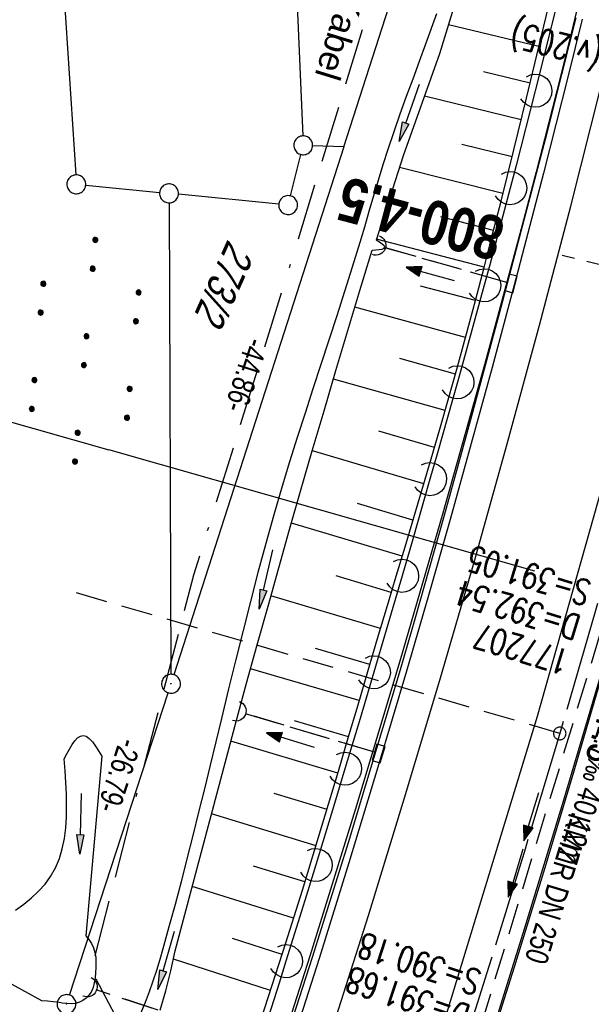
# Model space of a CAD drawing. Extents: x 508656 to 509297, y 448622 to 449584.
# Tile 40 of 53: x 509036 to 509081, y 449240 to 449318. Entities that reach past the tile are written whole.
import ezdxf
from ezdxf.enums import TextEntityAlignment as Align

# ---------------------------------------------------------------- set-up
doc = ezdxf.new("R2010")
doc.units = 0
doc.header["$LTSCALE"] = 10
doc.header["$MEASUREMENT"] = 0
for name, pattern in [('ACAD_ISO16W100', [73, 15, -6.5, 15, -6.5, 15, -7, 1, -7]), ('ACHSE', [5.5, 4, -0.5, 0.5, -0.5]), ('AUSGEZOGEN', [0]), ('LT00', [0]), ('LT12', [0.4, 0.3, -0.1]), ('LT17', [0.15, 0.1, -0.05]), ('STRICHLINIE2', [0.375, 0.25, -0.125])]:
    doc.linetypes.add(name, pattern=pattern)
doc.layers.get('0').update_dxf_attribs({"linetype": 'LT00'})
for name, color, linetype in [('--EK_FBR', 250, 'LT00'), ('--EK_Halt-Pfeil', 4, 'LT00'), ('--EK_Haltung', 7, 'STRICHLINIE2'), ('--EK_Haltung-Text', 140, 'LT00'), ('--EK_Schacht-Text', 5, 'LT00'), ('--EK_ST-93-1', 30, 'LT17'), ('--EK_STATIONSZEICHEN_NR', 19, 'LT17'), ('--EL_DFK_AB_L', 21, 'LT00'), ('--EL_DFK_AB_P', 7, 'LT00'), ('--EL_Halt-Pfeil', 4, 'LT00'), ('--EL_Haltung', 182, 'STRICHLINIE2'), ('--EL_Haltung-Text', 182, 'LT00'), ('-AX-093', 35, 'ACHSE'), ('-GRA-40W', 11, 'Continuous'), ('-ST-93-1', 250, 'LT00'), ('ABSTAND', 8, 'LT00'), ('BAB-KABEL', 220, 'ACAD_ISO16W100'), ('BAB-KABEL_TEXT', 221, 'Continuous'), ('DFK_AB_L', 21, 'LT00'), ('DFK_AB_P', 7, 'LT00'), ('DFK_FLUR_NR', 250, 'LT00'), ('DFK_GZPKT', 250, 'LT00'), ('DFK_KATASTER', 250, 'LT00'), ('DFK_NUTZUNG', 250, 'LT00'), ('DL', 182, 'LT12'), ('DL_PFEIL', 201, 'LT00'), ('PFEIL', 140, 'AUSGEZOGEN'), ('V124_AFBR_BAB', 250, 'LT00'), ('V124_BOESCH', 250, 'LT00'), ('V124_BOSCHUNG', 250, 'LT00'), ('V124_GRABEN', 250, 'LT00'), ('V124_H_BORD', 8, 'LT00'), ('V124_LAERM', 11, 'LT00'), ('V124_LD_MARK', 250, 'LT00'), ('V124_RINNE', 182, 'LT00'), ('V124_SINKK', 182, 'LT00'), ('V124_UK_DURCH', 182, 'LT00')]:
    doc.layers.add(name, color=color, linetype=linetype)
doc.styles.add('Beschrift', font='ARIAL.TTF')
doc.styles.add('Haltungsbeschriftung', font='ARIAL.TTF', dxfattribs={"width": 0.75})
doc.styles.add('Knoten', font='ARIALBD.TTF', dxfattribs={"width": 0.8, "height": 1.8})
doc.styles.add('schachtbeschriftung', font='romans.shx', dxfattribs={"width": 0.75, "height": 2})
doc.styles.get("Standard").update_dxf_attribs({"font": 'ARIAL.TTF'})

# ---------------------------------------------------------------- blocks, each defined once
blk = doc.blocks.new('SYMB7010')
at = {"color": 0, "linetype": 'ByBlock'}
for points in [[(-0.031408, 0.499213), (-0.093728, 0.49134), (-0.15457, 0.475719), (-0.212975, 0.452595), (-0.268021, 0.422333), (-0.31884, 0.385411), (-0.36463, 0.342411), (-0.40467, 0.29401), (-0.438329, 0.240973), (-0.465074, 0.184136), (-0.484486, 0.124395), (-0.496256, 0.062692), (-0.5002, 0)], [(-0.5002, 0), (-0.496256, -0.062692), (-0.484486, -0.124395), (-0.465075, -0.184136), (-0.438329, -0.240973), (-0.404671, -0.29401), (-0.36463, -0.342411), (-0.31884, -0.385411), (-0.268021, -0.422333), (-0.212975, -0.452595), (-0.154571, -0.475719), (-0.093728, -0.49134), (-0.031408, -0.499213), (0.031408, -0.499213)], [(0.5002, 0), (0.496256, 0.062692), (0.484485, 0.124395), (0.465074, 0.184136), (0.438329, 0.240973), (0.40467, 0.29401), (0.36463, 0.342411), (0.31884, 0.385411), (0.268021, 0.422333), (0.212975, 0.452595), (0.15457, 0.475719), (0.093728, 0.49134), (0.031408, 0.499213), (-0.031408, 0.499213)], [(0.031408, -0.499213), (0.093728, -0.491341), (0.15457, -0.475719), (0.212975, -0.452595), (0.268021, -0.422333), (0.31884, -0.385411), (0.36463, -0.342411), (0.404671, -0.294011), (0.438329, -0.240974), (0.465075, -0.184136), (0.484486, -0.124395), (0.496256, -0.062692), (0.500201, 0)]]:
    blk.add_lwpolyline(points, dxfattribs=at)
blk = doc.blocks.new('SYMB7110')
at = {"color": 0, "linetype": 'ByBlock'}
for p, q in [((-0.515, 0.392919), (-0.515, 0.367081)), ((-0.51, 0.362895), (-0.51, 0.397105)), ((-0.505, 0.399164), (-0.505, 0.360836)), ((-0.5, 0.360204), (-0.5, 0.399796)), ((-0.495, 0.399164), (-0.495, 0.360836)), ((-0.49, 0.362895), (-0.49, 0.397105)), ((-0.485, 0.392919), (-0.485, 0.367081)), ((-0.285, 0.392919), (-0.285, 0.367081)), ((-0.28, 0.362895), (-0.28, 0.397105)), ((-0.275, 0.399164), (-0.275, 0.360836)), ((-0.27, 0.360204), (-0.27, 0.399796)), ((-0.265, 0.399164), (-0.265, 0.360836)), ((-0.26, 0.362895), (-0.26, 0.397105)), ((-0.255, 0.392919), (-0.255, 0.367081)), ((0.255, 0.392919), (0.255, 0.367081)), ((0.26, 0.362895), (0.26, 0.397105)), ((0.265, 0.399164), (0.265, 0.360836)), ((0.27, 0.360204), (0.27, 0.399796)), ((0.275, 0.399164), (0.275, 0.360836)), ((0.28, 0.362895), (0.28, 0.397105)), ((0.285, 0.392919), (0.285, 0.367081)), ((0.485, 0.392919), (0.485, 0.367081)), ((0.49, 0.362895), (0.49, 0.397105)), ((0.495, 0.399164), (0.495, 0.360836)), ((0.5, 0.360204), (0.5, 0.399796)), ((0.505, 0.399164), (0.505, 0.360836)), ((0.51, 0.362895), (0.51, 0.397105)), ((0.515, 0.392919), (0.515, 0.367081)), ((-0.48, 0.379874), (-0.48, 0.380145)), ((-0.25, 0.379874), (-0.25, 0.380146)), ((0.29, 0.379874), (0.29, 0.380145)), ((0.52, 0.379874), (0.52, 0.380146)), ((-0.9, 0.012919), (-0.9, -0.012919)), ((-0.895, -0.017106), (-0.895, 0.017105)), ((-0.89, 0.019164), (-0.89, -0.019164)), ((-0.885, -0.019797), (-0.885, 0.019796)), ((-0.88, 0.019164), (-0.88, -0.019164)), ((-0.875, -0.017106), (-0.875, 0.017105)), ((-0.87, 0.012919), (-0.87, -0.012919)), ((-0.865, -0.000126), (-0.865, 0.000145)), ((-0.67, 0.012919), (-0.67, -0.012919)), ((-0.665, -0.017106), (-0.665, 0.017105)), ((-0.66, 0.019164), (-0.66, -0.019164)), ((-0.655, -0.019797), (-0.655, 0.019796)), ((-0.65, 0.019164), (-0.65, -0.019164)), ((-0.645, -0.017106), (-0.645, 0.017105)), ((-0.64, 0.012919), (-0.64, -0.012919)), ((-0.635, -0.000126), (-0.635, 0.000145)), ((-0.13, 0.012919), (-0.13, -0.012919)), ((-0.125, -0.017105), (-0.125, 0.017105)), ((-0.12, 0.019164), (-0.12, -0.019164)), ((-0.115, -0.019796), (-0.115, 0.019796)), ((-0.11, 0.019164), (-0.11, -0.019164)), ((-0.105, -0.017105), (-0.105, 0.017105)), ((-0.1, 0.012919), (-0.1, -0.012919)), ((-0.095, -0.000126), (-0.095, 0.000146)), ((0.1, 0.012919), (0.1, -0.012919)), ((0.105, -0.017105), (0.105, 0.017105)), ((0.11, 0.019164), (0.11, -0.019164)), ((0.115, -0.019796), (0.115, 0.019796)), ((0.12, 0.019164), (0.12, -0.019164)), ((0.125, -0.017105), (0.125, 0.017105)), ((0.13, 0.012919), (0.13, -0.012919)), ((0.135, -0.000126), (0.135, 0.000146)), ((0.64, 0.012919), (0.64, -0.012919)), ((0.645, -0.017105), (0.645, 0.017105)), ((0.65, 0.019164), (0.65, -0.019164)), ((0.655, -0.019796), (0.655, 0.019796)), ((0.66, 0.019164), (0.66, -0.019164)), ((0.665, -0.017105), (0.665, 0.017105)), ((0.67, 0.012919), (0.67, -0.012919)), ((0.675, -0.000126), (0.675, 0.000146)), ((0.87, 0.012919), (0.87, -0.012919)), ((0.875, -0.017105), (0.875, 0.017105)), ((0.88, 0.019164), (0.88, -0.019164)), ((0.885, -0.019796), (0.885, 0.019796)), ((0.89, 0.019164), (0.89, -0.019164)), ((0.895, -0.017105), (0.895, 0.017105)), ((0.9, 0.012919), (0.9, -0.012919)), ((0.905, -0.000126), (0.905, 0.000146)), ((-0.515, -0.367081), (-0.515, -0.392919)), ((-0.51, -0.397105), (-0.51, -0.362895)), ((-0.505, -0.360836), (-0.505, -0.399164)), ((-0.5, -0.399796), (-0.5, -0.360204)), ((-0.495, -0.360836), (-0.495, -0.399164)), ((-0.49, -0.397106), (-0.49, -0.362895)), ((-0.485, -0.367081), (-0.485, -0.392919)), ((-0.48, -0.380126), (-0.48, -0.379855)), ((-0.285, -0.367081), (-0.285, -0.392919)), ((-0.28, -0.397105), (-0.28, -0.362895)), ((-0.275, -0.360836), (-0.275, -0.399164)), ((-0.27, -0.399796), (-0.27, -0.360204)), ((-0.265, -0.360836), (-0.265, -0.399164)), ((-0.26, -0.397105), (-0.26, -0.362895)), ((-0.255, -0.367081), (-0.255, -0.392919)), ((-0.25, -0.380126), (-0.25, -0.379855)), ((0.255, -0.367081), (0.255, -0.392919)), ((0.26, -0.397105), (0.26, -0.362895)), ((0.265, -0.360836), (0.265, -0.399164)), ((0.27, -0.399796), (0.27, -0.360204)), ((0.275, -0.360836), (0.275, -0.399164)), ((0.28, -0.397105), (0.28, -0.362895)), ((0.285, -0.367081), (0.285, -0.392919)), ((0.29, -0.380126), (0.29, -0.379855)), ((0.485, -0.367081), (0.485, -0.392919)), ((0.49, -0.397105), (0.49, -0.362895)), ((0.495, -0.360836), (0.495, -0.399164)), ((0.5, -0.399796), (0.5, -0.360204)), ((0.505, -0.360836), (0.505, -0.399164)), ((0.51, -0.397105), (0.51, -0.362895)), ((0.515, -0.367081), (0.515, -0.392919)), ((0.52, -0.380126), (0.52, -0.379855))]:
    blk.add_line(p, q, dxfattribs=at)
for points in [[(-0.48, 0.38), (-0.481981, 0.388678), (-0.48753, 0.395637), (-0.49555, 0.399499), (-0.50445, 0.399499), (-0.51247, 0.395637), (-0.518019, 0.388678), (-0.52, 0.38), (-0.518019, 0.371322), (-0.51247, 0.364363), (-0.50445, 0.360501), (-0.49555, 0.360501), (-0.48753, 0.364363), (-0.481981, 0.371322), (-0.48, 0.38)], [(-0.25, 0.38), (-0.251981, 0.388678), (-0.25753, 0.395637), (-0.26555, 0.399499), (-0.27445, 0.399499), (-0.28247, 0.395637), (-0.288019, 0.388678), (-0.29, 0.38), (-0.288019, 0.371322), (-0.28247, 0.364363), (-0.27445, 0.360501), (-0.26555, 0.360501), (-0.25753, 0.364363), (-0.251981, 0.371322), (-0.25, 0.38)], [(0.29, 0.38), (0.288019, 0.388678), (0.28247, 0.395637), (0.27445, 0.399499), (0.26555, 0.399499), (0.25753, 0.395637), (0.251981, 0.388678), (0.25, 0.38), (0.251981, 0.371322), (0.25753, 0.364363), (0.26555, 0.360501), (0.27445, 0.360501), (0.28247, 0.364363), (0.288019, 0.371322), (0.29, 0.38)], [(0.52, 0.38), (0.518019, 0.388678), (0.51247, 0.395637), (0.50445, 0.399499), (0.495549, 0.399499), (0.48753, 0.395637), (0.481981, 0.388678), (0.48, 0.38), (0.481981, 0.371322), (0.48753, 0.364363), (0.495549, 0.360501), (0.50445, 0.360501), (0.51247, 0.364363), (0.518019, 0.371322), (0.52, 0.38)], [(-0.865, 0), (-0.866981, 0.008678), (-0.87253, 0.015637), (-0.88055, 0.019498), (-0.88945, 0.019498), (-0.89747, 0.015637), (-0.903019, 0.008678), (-0.905, 0)], [(-0.905, 0), (-0.903019, -0.008678), (-0.89747, -0.015637), (-0.88945, -0.019499), (-0.88055, -0.019499), (-0.87253, -0.015637), (-0.866981, -0.008678), (-0.865, 0)], [(-0.635, 0), (-0.636981, 0.008678), (-0.64253, 0.015637), (-0.65055, 0.019498), (-0.65945, 0.019498), (-0.66747, 0.015637), (-0.673019, 0.008678), (-0.675, 0)], [(-0.675, 0), (-0.673019, -0.008678), (-0.66747, -0.015637), (-0.65945, -0.019499), (-0.65055, -0.019499), (-0.64253, -0.015637), (-0.636981, -0.008678), (-0.635, 0)], [(-0.095, 0), (-0.096981, 0.008678), (-0.10253, 0.015637), (-0.11055, 0.019499), (-0.11945, 0.019499), (-0.12747, 0.015637), (-0.133019, 0.008678), (-0.135, 0)], [(-0.135, 0), (-0.133019, -0.008678), (-0.12747, -0.015637), (-0.11945, -0.019499), (-0.11055, -0.019499), (-0.10253, -0.015637), (-0.096981, -0.008678), (-0.095, 0)], [(0.135, 0), (0.133019, 0.008678), (0.12747, 0.015637), (0.11945, 0.019499), (0.11055, 0.019499), (0.10253, 0.015637), (0.096981, 0.008678), (0.095, 0)], [(0.095, 0), (0.096981, -0.008678), (0.10253, -0.015637), (0.11055, -0.019499), (0.11945, -0.019499), (0.12747, -0.015637), (0.133019, -0.008678), (0.135, 0)], [(0.675, 0), (0.673019, 0.008678), (0.66747, 0.015637), (0.65945, 0.019499), (0.65055, 0.019499), (0.64253, 0.015637), (0.636981, 0.008678), (0.635, 0)], [(0.635, 0), (0.636981, -0.008678), (0.64253, -0.015637), (0.65055, -0.019499), (0.65945, -0.019499), (0.66747, -0.015637), (0.673019, -0.008678), (0.675, 0)], [(0.905, 0), (0.903019, 0.008678), (0.89747, 0.015637), (0.88945, 0.019499), (0.88055, 0.019499), (0.87253, 0.015637), (0.866981, 0.008678), (0.865, 0)], [(0.865, 0), (0.866981, -0.008678), (0.87253, -0.015637), (0.88055, -0.019499), (0.88945, -0.019499), (0.89747, -0.015637), (0.903019, -0.008678), (0.905, 0)], [(-0.48, -0.38), (-0.481981, -0.371322), (-0.48753, -0.364363), (-0.49555, -0.360501), (-0.50445, -0.360501), (-0.51247, -0.364363), (-0.518019, -0.371322), (-0.52, -0.38), (-0.518019, -0.388678), (-0.51247, -0.395637), (-0.50445, -0.399499), (-0.49555, -0.399499), (-0.48753, -0.395637), (-0.481981, -0.388678), (-0.48, -0.38)], [(-0.25, -0.38), (-0.251981, -0.371322), (-0.25753, -0.364363), (-0.26555, -0.360501), (-0.27445, -0.360501), (-0.28247, -0.364363), (-0.288019, -0.371322), (-0.29, -0.38), (-0.288019, -0.388678), (-0.28247, -0.395637), (-0.27445, -0.399499), (-0.26555, -0.399499), (-0.25753, -0.395637), (-0.251981, -0.388678), (-0.25, -0.38)], [(0.29, -0.38), (0.288019, -0.371322), (0.28247, -0.364363), (0.27445, -0.360501), (0.26555, -0.360501), (0.25753, -0.364363), (0.251981, -0.371322), (0.25, -0.38), (0.251981, -0.388678), (0.25753, -0.395637), (0.26555, -0.399499), (0.27445, -0.399499), (0.28247, -0.395637), (0.288019, -0.388678), (0.29, -0.38)], [(0.52, -0.38), (0.518019, -0.371322), (0.51247, -0.364363), (0.50445, -0.360501), (0.495549, -0.360501), (0.48753, -0.364363), (0.481981, -0.371322), (0.48, -0.38), (0.481981, -0.388678), (0.48753, -0.395637), (0.495549, -0.399499), (0.50445, -0.399499), (0.51247, -0.395637), (0.518019, -0.388678), (0.52, -0.38)]]:
    blk.add_lwpolyline(points, dxfattribs=at)
blk = doc.blocks.new('SYMB0003')
at = {"color": 0, "linetype": 'ByBlock'}
for p, q in [((-0.015712, 0), (0.010166, 0.012015)), ((0, -0.021257), (-0.015712, 0)), ((0.010166, 0.012015), (0, -0.021257))]:
    blk.add_line(p, q, dxfattribs=at)
for points in [[(-0.031395, 0.499013), (-0.093691, 0.491144), (-0.154509, 0.475528), (-0.21289, 0.452414), (-0.267913, 0.422164), (-0.318712, 0.385257), (-0.364484, 0.342274), (-0.404509, 0.293893), (-0.438154, 0.240877), (-0.464888, 0.184062), (-0.484292, 0.124345), (-0.496058, 0.062667), (-0.5, 0)], [(-0.5, 0), (-0.496058, -0.062667), (-0.484292, -0.124345), (-0.464888, -0.184062), (-0.438154, -0.240877), (-0.404509, -0.293893), (-0.364485, -0.342274), (-0.318712, -0.385257), (-0.267914, -0.422164), (-0.21289, -0.452414), (-0.154509, -0.475529), (-0.093691, -0.491144), (-0.031395, -0.499014), (0.031395, -0.499014)], [(0.5, 0), (0.496057, 0.062667), (0.484292, 0.124345), (0.464888, 0.184062), (0.438153, 0.240877), (0.404509, 0.293893), (0.364484, 0.342274), (0.318712, 0.385257), (0.267913, 0.422164), (0.21289, 0.452414), (0.154509, 0.475528), (0.093691, 0.491144), (0.031395, 0.499013), (-0.031395, 0.499013)], [(0.031395, -0.499014), (0.093691, -0.491144), (0.154509, -0.475529), (0.21289, -0.452414), (0.267914, -0.422164), (0.318712, -0.385257), (0.364485, -0.342274), (0.404509, -0.293893), (0.438154, -0.240877), (0.464889, -0.184062), (0.484292, -0.124345), (0.496058, -0.062667), (0.5, 0)]]:
    blk.add_lwpolyline(points, dxfattribs=at)
blk = doc.blocks.new('SYMB2')
at = {"color": 0, "linetype": 'ByBlock', "flags": 128}
for points in [[(-0.031395, 0.499013), (-0.093691, 0.491144), (-0.154509, 0.475528), (-0.21289, 0.452414), (-0.267913, 0.422164), (-0.318712, 0.385257), (-0.364484, 0.342274), (-0.404509, 0.293893), (-0.438154, 0.240877), (-0.464888, 0.184062), (-0.484292, 0.124345), (-0.496058, 0.062667), (-0.5, 0)], [(-0.5, 0), (-0.496058, -0.062667), (-0.484292, -0.124345), (-0.464888, -0.184062), (-0.438154, -0.240877), (-0.404509, -0.293893), (-0.364485, -0.342274), (-0.318712, -0.385257), (-0.267914, -0.422164), (-0.21289, -0.452414), (-0.154509, -0.475529), (-0.093691, -0.491144), (-0.031395, -0.499014), (0.031395, -0.499014)], [(0.5, 0), (0.496057, 0.062667), (0.484292, 0.124345), (0.464888, 0.184062), (0.438153, 0.240877), (0.404509, 0.293893), (0.364484, 0.342274), (0.318712, 0.385257), (0.267913, 0.422164), (0.21289, 0.452414), (0.154509, 0.475528), (0.093691, 0.491144), (0.031395, 0.499013), (-0.031395, 0.499013)], [(0.031395, -0.499014), (0.093691, -0.491144), (0.154509, -0.475529), (0.21289, -0.452414), (0.267914, -0.422164), (0.318712, -0.385257), (0.364485, -0.342274), (0.404509, -0.293893), (0.438154, -0.240877), (0.464889, -0.184062), (0.484292, -0.124345), (0.496058, -0.062667), (0.5, 0)]]:
    blk.add_lwpolyline(points, dxfattribs=at)
blk = doc.blocks.new('Pfreil3')
at = {"layer": 'PFEIL'}
blk.add_hatch(color=256, dxfattribs=at).paths.add_polyline_path([(-1.549, 0.273), (-1.549, -0.273), (0, 0)])
for p, q in [((-1.549, 0), (-4.831, 0)), ((-1.549, -0.273), (-1.549, 0.273)), ((-1.549, 0.273), (0, 0)), ((0, 0), (-1.549, -0.273))]:
    blk.add_line(p, q, dxfattribs=at)
blk = doc.blocks.new('SYMB7122')
at = {"color": 0, "linetype": 'ByBlock'}
for points in [[(-0.109975, -0.002365), (-0.106745, 0.026562), (-0.096041, 0.053629), (-0.078613, 0.076941), (-0.055681, 0.094866), (-0.028851, 0.106149), (0, 0.11)], [(0, 0.11), (0.028851, 0.106149), (0.055681, 0.094866), (0.078613, 0.076941), (0.096041, 0.053629), (0.106745, 0.026562), (0.109975, -0.002365)], [(-0.075234, -0.080249), (-0.093647, -0.057708), (-0.105504, -0.031126), (-0.109975, -0.002365)], [(0.109975, -0.002365), (0.105504, -0.031126), (0.093647, -0.057708), (0.075234, -0.080249)]]:
    blk.add_lwpolyline(points, dxfattribs=at)
blk = doc.blocks.new('SYMB0652')
at = {"color": 0, "linetype": 'ByBlock'}
blk.add_lwpolyline([(-0.15, -0.075), (0.15, -0.075), (0.15, 0.075), (-0.15, 0.075), (-0.15, -0.075)], dxfattribs=at)
blk = doc.blocks.new('SYMB1107')
at = {"color": 0, "linetype": 'ByBlock'}
for points in [[(-0.2, 0), (-0.196157, 0.039018), (-0.184776, 0.076537), (-0.166294, 0.111114), (-0.141421, 0.141421), (-0.111114, 0.166294), (-0.076537, 0.184776), (-0.039018, 0.196157), (0, 0.2)], [(0, 0.2), (0.039018, 0.196157), (0.076537, 0.184776), (0.111114, 0.166294), (0.141421, 0.141421), (0.166294, 0.111114), (0.184776, 0.076537), (0.196157, 0.039018), (0.2, 0)]]:
    blk.add_lwpolyline(points, dxfattribs=at)
blk = doc.blocks.new('SYMB0070')
at = {"color": 0, "linetype": 'ByBlock'}
for p, q in [((-0.5, 0), (0.2, 0)), ((0.5, 0), (0.2, 0.1)), ((0.2, 0.1), (0.2, 0)), ((0.468, 0), (0.21, 0.086)), ((0.21, 0.086), (0.21, -0.086)), ((0.21, -0.086), (0.468, 0)), ((0.22, -0.072), (0.437, 0)), ((0.23, -0.058), (0.405, 0)), ((0.24, -0.045), (0.374, 0)), ((0.342, 0), (0.25, 0.031)), ((0.25, 0.031), (0.25, -0.031)), ((0.25, -0.031), (0.342, 0)), ((0.26, -0.017), (0.31, 0)), ((0.27, -0.003), (0.279, 0))]:
    blk.add_line(p, q, dxfattribs=at)
for points in [[(0.2, 0), (0.2, -0.1), (0.5, 0)], [(0.437, 0), (0.22, 0.072), (0.22, -0.072)], [(0.405, 0), (0.23, 0.058), (0.23, -0.058)], [(0.374, 0), (0.24, 0.045), (0.24, -0.045)], [(0.31, 0), (0.26, 0.017), (0.26, -0.017)], [(0.279, 0), (0.27, 0.003), (0.27, -0.003)]]:
    blk.add_lwpolyline(points, dxfattribs=at)

msp = doc.modelspace()

# ---------------------------------------------------------------- linework, layer by layer
at = {"layer": '--EK_FBR', "color": 2}
for points in [[(509124.073, 449543.75), (509123.442, 449530.48), (509121.803, 449505.95), (509119.585, 449481.008), (509116.77, 449456.228), (509113.401, 449431.118), (509109.814, 449407.984), (509105.678, 449383.385), (509101.056, 449359.109), (509095.502, 449333.987), (509089.823, 449310.406), (509083.593, 449286.505), (509076.868, 449262.761), (509069.495, 449238.532), (509061.821, 449215.223), (509053.458, 449191.467), (509044.758, 449168.116), (509035.898, 449145.981)], [(509042.479, 449151.599), (509045.259, 449158.551), (509047.995, 449165.521), (509050.688, 449172.508), (509053.337, 449179.511), (509056.019, 449186.734), (509058.655, 449193.974), (509061.244, 449201.231), (509063.787, 449208.504), (509066.83, 449217.415), (509069.801, 449226.351), (509072.699, 449235.31), (509075.079, 449242.859), (509077.409, 449250.425), (509079.689, 449258.005), (509081.921, 449265.6), (509083.989, 449272.799), (509086.013, 449280.011), (509087.993, 449287.235), (509089.929, 449294.471), (509091.716, 449301.315), (509093.461, 449308.171), (509095.165, 449315.036), (509096.826, 449321.912)]]:
    msp.add_lwpolyline(points, dxfattribs=at)
at = {"layer": '--EK_FBR'}
msp.add_lwpolyline([(509080.468, 449318.208), (509079.344, 449313.706), (509077.374, 449305.968), (509075.357, 449298.241), (509073.294, 449290.527), (509071.639, 449284.473), (509069.953, 449278.427), (509068.237, 449272.391), (509066.488, 449266.363), (509064.224, 449258.734), (509061.908, 449251.12), (509059.54, 449243.523), (509057.005, 449235.582)], dxfattribs=at)
at = {"layer": '--EK_Haltung'}
for p, q in [((509074.467, 449297.281), (509064.815, 449300.022)), ((509082.982, 449272.966), (509071.749, 449236.021)), ((509099.944, 449221.962), (509041.811, 449241.034))]:
    msp.add_line(p, q, dxfattribs=at)
at = {"layer": '--EK_Haltung', "color": 81}
msp.add_line((509063.951, 449259.918), (509053.702, 449262.983), dxfattribs=at)
at = {"layer": '--EK_ST-93-1', "ltscale": 2.5}
msp.add_line((509078.676, 449261.419), (509040.265, 449272.588), dxfattribs=at)
at = {"layer": '--EK_STATIONSZEICHEN_NR', "ltscale": 2}
msp.add_line((509088.585, 449297.01), (509078.881, 449299.431), dxfattribs=at)
at = {"layer": '--EL_DFK_AB_L'}
for p, q in [((509061.51, 449308.069), (509076.271, 449353.945)), ((509061.51, 449308.069), (509048, 449266.082)), ((509039.693, 449240.611), (509047.538, 449264.656))]:
    msp.add_line(p, q, dxfattribs=at)
at = {"layer": '--EL_Haltung'}
for p, q in [((509074.467, 449297.281), (509064.815, 449300.022)), ((509082.982, 449272.966), (509071.749, 449236.021)), ((509063.951, 449259.918), (509053.702, 449262.983)), ((509099.944, 449221.962), (509041.811, 449241.034))]:
    msp.add_line(p, q, dxfattribs=at)
at = {"layer": '-AX-093', "ltscale": 0.2}
msp.add_lwpolyline([(509093.963, 449318.296), (509091.617, 449308.796), (509089.194, 449299.315), (509086.693, 449289.854), (509084.116, 449280.414), (509081.461, 449270.996), (509078.729, 449261.599), (509075.921, 449252.225), (509073.036, 449242.874), (509070.074, 449233.547), (509067.037, 449224.245), (509063.923, 449214.968), (509060.734, 449205.716), (509057.469, 449196.491), (509054.129, 449187.293), (509050.714, 449178.123), (509047.224, 449168.981), (509043.66, 449159.867), (509040.021, 449150.784)], dxfattribs=at)
at = {"layer": '-GRA-40W'}
for p in [(509004.549, 449294.855), (509076.686, 449274.327)]:
    msp.add_line(p, (509042.83, 449283.961), dxfattribs=at)
at = {"layer": 'BAB-KABEL', "ltscale": 0.03, "flags": 128}
msp.add_lwpolyline([(509108.573, 449550.725), (509108.555, 449549.914), (509107.923, 449539.685), (509107.542, 449523.737), (509106.023, 449504.505), (509103.027, 449469.794), (509099.689, 449441.648), (509096.193, 449417.967), (509091.426, 449386.81), (509087.449, 449364.561), (509073.798, 449340.609), (509065.653, 449326.084), (509057.693, 449300.149), (509049.552, 449273.993), (509041.415, 449242.623), (509046.433, 449233.113), (509037.953, 449223.257), (509025.311, 449191.332), (509014.573, 449162.417), (509007.467, 449145.09), (509000.027, 449125.034), (508990.328, 449099.728), (508968.681, 449052.617), (508956.383, 449026.625), (508943.193, 449006.537), (508939.163, 449000.145), (508916.248, 448963.752), (508910.658, 448958.257), (508886.526, 448934.14), (508866.425, 448912.558), (508852.808, 448898.73), (508848.226, 448890.1), (508832.927, 448862.84), (508820.417, 448838.043), (508819.404, 448835.445), (508822.64, 448825.297), (508822.418, 448824.293), (508817.73, 448816.932), (508806.456, 448816.821), (508794.738, 448812.137), (508784.999, 448797.187), (508766.925, 448769.699), (508761.413, 448761.665), (508751.074, 448746.056), (508734.064, 448723.741), (508723.724, 448711.345), (508722.677, 448710.036)], dxfattribs=at)
at = {"layer": 'DFK_AB_L'}
for p, q in [((509061.51, 449308.069), (509076.271, 449353.945)), ((509061.51, 449308.069), (509048, 449266.082)), ((509039.693, 449240.611), (509047.538, 449264.656))]:
    msp.add_line(p, q, dxfattribs=at)
at = {"layer": 'DFK_KATASTER'}
for p, q in [((509035.879, 449372.172), (509040.192, 449305.828)), ((509056.311, 449354.54), (509058.249, 449308.928)), ((509057.264, 449304.157), (509058.097, 449307.452)), ((509061.51, 449308.069), (509059.03, 449308.153)), ((509040.987, 449305.007), (509046.864, 449304.431)), ((509056.334, 449303.503), (509048.357, 449304.286)), ((509047.614, 449303.609), (509047.767, 449266.118))]:
    msp.add_line(p, q, dxfattribs=at)
at = {"layer": 'DL'}
for p, q in [((509074.467, 449297.281), (509064.815, 449300.022)), ((509063.951, 449259.918), (509053.702, 449262.983)), ((509099.944, 449221.962), (509041.811, 449241.034))]:
    msp.add_line(p, q, dxfattribs=at)
at = {"layer": 'V124_AFBR_BAB', "color": 0}
for points in [[(509124.073, 449543.75), (509123.442, 449530.48), (509121.803, 449505.95), (509119.585, 449481.008), (509116.77, 449456.228), (509113.401, 449431.118), (509109.814, 449407.984), (509105.678, 449383.385), (509101.056, 449359.109), (509095.502, 449333.987), (509089.823, 449310.406), (509083.593, 449286.505), (509076.868, 449262.761), (509069.495, 449238.532), (509061.821, 449215.223), (509053.458, 449191.467), (509044.758, 449168.116), (509035.898, 449145.981)], [(509042.479, 449151.599), (509045.259, 449158.551), (509047.995, 449165.521), (509050.688, 449172.508), (509053.337, 449179.511), (509056.019, 449186.734), (509058.655, 449193.974), (509061.244, 449201.231), (509063.787, 449208.504), (509066.83, 449217.415), (509069.801, 449226.351), (509072.699, 449235.31), (509075.079, 449242.859), (509077.409, 449250.425), (509079.689, 449258.005), (509081.921, 449265.6), (509083.989, 449272.799), (509086.013, 449280.011), (509087.993, 449287.235), (509089.929, 449294.471), (509091.716, 449301.315), (509093.461, 449308.171), (509095.165, 449315.036), (509096.826, 449321.912)]]:
    msp.add_lwpolyline(points, dxfattribs=at)
at = {"layer": 'V124_AFBR_BAB'}
msp.add_lwpolyline([(509080.468, 449318.208), (509079.344, 449313.706), (509077.374, 449305.968), (509075.357, 449298.241), (509073.294, 449290.527), (509071.639, 449284.473), (509069.953, 449278.427), (509068.237, 449272.391), (509066.488, 449266.363), (509064.224, 449258.734), (509061.908, 449251.12), (509059.54, 449243.523), (509057.005, 449235.582)], dxfattribs=at)
at = {"layer": 'V124_BOESCH'}
msp.add_lwpolyline([(509054.813, 449238.309), (509055.558, 449240.591), (509056.901, 449244.771), (509058.217, 449248.961), (509059.506, 449253.16), (509060.299, 449255.791), (509061.084, 449258.425), (509061.863, 449261.06), (509062.639, 449263.696), (509063.414, 449266.331), (509064.192, 449268.967), (509064.974, 449271.601), (509065.672, 449273.933), (509066.373, 449276.265), (509067.073, 449278.597), (509067.771, 449280.929), (509068.462, 449283.264), (509069.145, 449285.601), (509069.816, 449287.941), (509070.551, 449290.566), (509071.269, 449293.196), (509071.972, 449295.831), (509072.663, 449298.468), (509073.342, 449301.109), (509074.012, 449303.752), (509075.03, 449307.833), (509076.032, 449311.919), (509077.017, 449316.008), (509077.989, 449320.101)], dxfattribs=at)
at = {"layer": 'V124_BOSCHUNG'}
for p, q in [((509077.025, 449316.04), (509069.829, 449317.774)), ((509076.323, 449313.123), (509072.623, 449314.015)), ((509075.611, 449310.197), (509067.911, 449312.076)), ((509074.891, 449307.272), (509070.895, 449308.259)), ((509074.159, 449304.338), (509065.925, 449306.422)), ((509073.421, 449301.418), (509069.216, 449302.495)), ((509072.671, 449298.5), (509064.1, 449300.721)), ((509071.973, 449295.833), (509067.608, 449296.992)), ((509071.192, 449292.912), (509062.388, 449295.3)), ((509070.392, 449289.995), (509065.963, 449291.222)), ((509069.572, 449287.083), (509060.685, 449289.597)), ((509068.727, 449284.166), (509064.286, 449285.461)), ((509067.871, 449281.265), (509059.006, 449283.901)), ((509067.008, 449278.379), (509062.591, 449279.705)), ((509066.144, 449275.506), (509057.347, 449278.147)), ((509065.282, 449272.633), (509060.905, 449273.947)), ((509064.429, 449269.77), (509055.713, 449272.36)), ((509063.583, 449266.904), (509059.244, 449268.181)), ((509062.74, 449264.038), (509054.099, 449266.555)), ((509061.889, 449261.148), (509057.596, 449262.412)), ((509061.035, 449258.26), (509052.522, 449260.791)), ((509060.174, 449255.373), (509055.964, 449256.637)), ((509059.302, 449252.49), (509050.988, 449255.012)), ((509058.418, 449249.611), (509054.319, 449250.867)), ((509057.518, 449246.723), (509049.457, 449249.245)), ((509056.608, 449243.852), (509052.649, 449245.103)), ((509055.682, 449240.973), (509047.966, 449243.461))]:
    msp.add_line(p, q, dxfattribs=at)
at = {"layer": 'V124_GRABEN'}
msp.add_line((509042.264, 449259.617), (509041.002, 449245.326), dxfattribs=at)
for points in [[(509081.108, 449339.378), (509080.073, 449338.8), (509079.033, 449338.227), (509077.985, 449337.667), (509077.641, 449337.487), (509077.301, 449337.301), (509076.969, 449337.103), (509076.65, 449336.884), (509076.213, 449336.517), (509075.822, 449336.099), (509075.488, 449335.637), (509075.249, 449335.208), (509075.049, 449334.758), (509074.88, 449334.294), (509074.73, 449333.82), (509074.589, 449333.343), (509074.449, 449332.869), (509069.122, 449315.465), (509066.225, 449307.357), (509064.078, 449300.652)], [(509068.871, 449318.636), (509068.009, 449316.233), (509067.499, 449314.84), (509066.986, 449313.447), (509066.475, 449312.054), (509065.973, 449310.659), (509065.483, 449309.259), (509065.012, 449307.853), (509064.62, 449306.626), (509064.242, 449305.394), (509063.873, 449304.159), (509063.508, 449302.923), (509063.145, 449301.685), (509062.777, 449300.449), (509062.183, 449298.503), (509061.573, 449296.561), (509060.951, 449294.622), (509060.321, 449292.686), (509059.688, 449290.752), (509059.055, 449288.818), (509058.427, 449286.885), (509057.808, 449284.95), (509057.201, 449283.014), (509056.611, 449281.074), (509055.945, 449278.794), (509055.304, 449276.508), (509054.684, 449274.216), (509054.083, 449271.915), (509053.495, 449269.605), (509052.918, 449267.286), (509052.347, 449264.956), (509051.779, 449262.615), (509051.328, 449260.751), (509050.876, 449258.883), (509050.422, 449257.016), (509049.965, 449255.153), (509049.504, 449253.298), (509049.039, 449251.456), (509048.568, 449249.63), (509048.092, 449247.825), (509047.608, 449246.045), (509047.117, 449244.293), (509046.868, 449243.433), (509046.61, 449242.579), (509046.335, 449241.727), (509046.036, 449240.873), (509045.704, 449240.014), (509045.334, 449239.148)], [(509063.75, 449299.837), (509064.049, 449299.862), (509064.325, 449299.892), (509064.553, 449299.934), (509064.71, 449299.993), (509064.773, 449300.074), (509064.719, 449300.19), (509064.562, 449300.331), (509064.337, 449300.488), (509064.078, 449300.652)], [(509046.904, 449239.407), (509047.367, 449240.961), (509047.764, 449242.532), (509048.096, 449244.119), (509052.938, 449262.357), (509053.783, 449265.415), (509054.63, 449268.473), (509055.481, 449271.53), (509056.338, 449274.585), (509057.201, 449277.638), (509058.075, 449280.688), (509059.002, 449283.885), (509059.939, 449287.079), (509060.885, 449290.27), (509061.837, 449293.46), (509062.792, 449296.649), (509063.75, 449299.837)], [(509039.282, 449259.397), (509039.492, 449259.796), (509039.703, 449260.178), (509039.915, 449260.527), (509040.128, 449260.827), (509040.343, 449261.06), (509040.561, 449261.211), (509040.781, 449261.262), (509041.022, 449261.194), (509041.267, 449261.014), (509041.514, 449260.743), (509041.763, 449260.405), (509042.013, 449260.022), (509042.264, 449259.617)], [(509035.395, 449247.355), (509036.055, 449247.838), (509036.675, 449248.342), (509037.246, 449248.873), (509037.757, 449249.437), (509038.198, 449250.038), (509038.588, 449250.73), (509038.894, 449251.468), (509039.126, 449252.247), (509039.291, 449253.061), (509039.398, 449253.907), (509039.455, 449254.781), (509039.47, 449255.677), (509039.452, 449256.591), (509039.409, 449257.519), (509039.35, 449258.456), (509039.282, 449259.397)], [(509041.002, 449245.326), (509041.229, 449245.02), (509041.436, 449244.706), (509041.602, 449244.379), (509041.719, 449244.006), (509041.781, 449243.614), (509041.799, 449243.209), (509041.789, 449242.796), (509041.762, 449242.38), (509041.728, 449241.977), (509041.672, 449241.583), (509041.574, 449241.205), (509041.414, 449240.85), (509041.237, 449240.594), (509041.019, 449240.367), (509040.77, 449240.179), (509040.498, 449240.04), (509040.17, 449239.95), (509039.829, 449239.922), (509039.477, 449239.938), (509039.121, 449239.982), (509038.762, 449240.038), (509038.406, 449240.088), (509037.953, 449240.126), (509037.505, 449240.146), (509033.244, 449242.489)]]:
    msp.add_lwpolyline(points, dxfattribs=at)
at = {"layer": 'V124_H_BORD'}
for points in [[(509042.345, 449151.579), (509046.055, 449160.879), (509049.687, 449170.21), (509053.24, 449179.57), (509056.735, 449189.021), (509060.15, 449198.5), (509063.484, 449208.008), (509066.738, 449217.543), (509069.912, 449227.105), (509073.005, 449236.693), (509076.018, 449246.306), (509078.95, 449255.943), (509081.803, 449265.605), (509084.101, 449273.61), (509086.343, 449281.63), (509088.53, 449289.666), (509090.659, 449297.717), (509092.731, 449305.782), (509094.745, 449313.863), (509096.699, 449321.958)], [(509080.594, 449321.297), (509079.683, 449317.525), (509078.754, 449313.757), (509077.784, 449309.907), (509076.796, 449306.062), (509075.79, 449302.222), (509074.768, 449298.385), (509073.732, 449294.553), (509072.684, 449290.724), (509069.375, 449278.923), (509065.959, 449267.154), (509062.435, 449255.416), (509058.804, 449243.71), (509056.532, 449236.572)]]:
    msp.add_lwpolyline(points, dxfattribs=at)
at = {"layer": 'V124_LAERM'}
for points in [[(509078.659, 449320.288), (509077.237, 449314.504), (509076.731, 449312.524)], [(509076.731, 449312.524), (509075.211, 449306.576), (509074.734, 449304.777)], [(509074.734, 449304.777), (509073.113, 449298.667), (509072.668, 449297.049)], [(509072.668, 449297.049), (509070.942, 449290.777), (509070.536, 449289.338)], [(509070.536, 449289.338), (509068.951, 449283.721), (509068.354, 449281.641)], [(509068.354, 449281.641), (509066.931, 449276.673), (509066.139, 449273.954)], [(509066.139, 449273.954), (509064.881, 449269.633), (509063.887, 449266.277)], [(509063.887, 449266.277), (509062.8, 449262.603), (509061.599, 449258.612)], [(509061.599, 449258.612), (509060.687, 449255.582), (509059.272, 449250.957)], [(509059.272, 449250.957), (509058.542, 449248.57), (509056.906, 449243.315)], [(509056.906, 449243.315), (509056.362, 449241.569), (509054.499, 449235.686)]]:
    msp.add_lwpolyline(points, dxfattribs=at)
at = {"layer": 'V124_LD_MARK'}
msp.add_lwpolyline([(509029.2, 449151.772), (509033.046, 449161.289), (509036.81, 449170.84), (509040.49, 449180.423), (509044.087, 449190.038), (509047.6, 449199.684), (509051.03, 449209.359), (509054.375, 449219.064), (509057.483, 449228.333), (509060.515, 449237.627), (509063.469, 449246.946), (509066.345, 449256.288), (509069.143, 449265.654), (509071.863, 449275.043), (509074.505, 449284.454), (509077.067, 449293.887), (509079.549, 449303.341), (509081.952, 449312.816), (509084.376, 449322.733)], dxfattribs=at)
at = {"layer": 'V124_RINNE'}
msp.add_lwpolyline([(509056.477, 449235.719), (509059.011, 449243.624), (509060.449, 449248.188), (509061.869, 449252.758), (509063.269, 449257.334), (509064.647, 449261.917), (509066.002, 449266.506), (509067.168, 449270.53), (509068.318, 449274.559), (509069.452, 449278.592), (509070.572, 449282.629), (509071.68, 449286.669), (509072.779, 449290.712), (509074.021, 449295.324), (509075.25, 449299.939), (509076.465, 449304.557), (509077.664, 449309.18), (509078.845, 449313.808), (509079.973, 449318.31)], dxfattribs=at)

# ---------------------------------------------------------------- block references
at = {"layer": '--EK_Halt-Pfeil', "zscale": 4}
for p, xscale, yscale, rotation in [((509068.387, 449297.942), 4.000000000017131, 4.000000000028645, 164.1142559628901), ((509057.268, 449260.884), 4.000000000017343, 4.000000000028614, 162.7171900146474), ((509076.409, 449254.784), 4.00000000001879, 4, 253.0896699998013)]:
    msp.add_blockref('SYMB0070', p, dxfattribs=dict(at, xscale=xscale, yscale=yscale, rotation=rotation))
at = {"layer": '--EL_DFK_AB_P', "xscale": 1.500000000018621, "yscale": 1.5, "zscale": 1.5, "rotation": 264.7377099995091}
for p in [(509047.77, 449265.37), (509039.461, 449239.899)]:
    msp.add_blockref('SYMB0003', p, dxfattribs=at)
at = {"layer": '--EL_Halt-Pfeil', "zscale": 4}
for p, xscale, yscale, rotation in [((509068.387, 449297.942), 4.000000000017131, 4.000000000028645, 164.1142559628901), ((509057.268, 449260.884), 4.000000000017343, 4.000000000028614, 162.7171900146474), ((509075.168, 449250.311), 4.000000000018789, 4, 253.0896699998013)]:
    msp.add_blockref('SYMB0070', p, dxfattribs=dict(at, xscale=xscale, yscale=yscale, rotation=rotation))
at = {"layer": '-ST-93-1', "rotation": 274.1956499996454}
msp.add_blockref('SYMB2', (509078.676, 449261.419), dxfattribs=at)
at = {"layer": 'DFK_AB_P', "xscale": 1.500000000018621, "yscale": 1.5, "zscale": 1.5, "rotation": 264.7377099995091}
for p in [(509047.77, 449265.37), (509039.461, 449239.899)]:
    msp.add_blockref('SYMB0003', p, dxfattribs=at)
at = {"layer": 'DFK_GZPKT', "xscale": 1.500000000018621, "yscale": 1.5, "zscale": 1.5, "rotation": 264.7377099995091}
for p in [(509058.28, 449308.18), (509040.24, 449305.078), (509047.611, 449304.36), (509057.081, 449303.429)]:
    msp.add_blockref('SYMB7010', p, dxfattribs=at)
at = {"layer": 'DFK_NUTZUNG', "xscale": 9.999999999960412, "yscale": 10, "zscale": 10, "rotation": 264.7377000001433}
msp.add_blockref('SYMB7110', (509040.944, 449291.85), dxfattribs=at)
at = {"layer": 'DL_PFEIL', "zscale": 4}
for p, xscale, yscale, rotation in [((509068.387, 449297.942), 4.000000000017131, 4.000000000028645, 164.1142559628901), ((509057.268, 449260.884), 4.000000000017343, 4.000000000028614, 162.7171900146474)]:
    msp.add_blockref('SYMB0070', p, dxfattribs=dict(at, xscale=xscale, yscale=yscale, rotation=rotation))
at = {"layer": 'PFEIL'}
for p, rotation in [((509065.909, 449308.495), 250.4542850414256), ((509054.788, 449271.305), 257.1901359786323), ((509040.522, 449251.815), 268.3679988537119), ((509046.717, 449241.061), 253.921012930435)]:
    msp.add_blockref('Pfreil3', p, dxfattribs=dict(at, rotation=rotation))
at = {"layer": 'V124_LAERM', "yscale": 12, "zscale": 12}
for p, xscale, rotation in [((509076.731, 449312.524), 12.00000000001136, 255.6655300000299), ((509074.734, 449304.777), 12.00000000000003, 255.1406199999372), ((509072.668, 449297.049), 11.9999999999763, 254.6162799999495), ((509070.536, 449289.338), 11.99999999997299, 254.2413900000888), ((509068.354, 449281.641), 12.00000000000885, 254.0079400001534), ((509066.139, 449273.954), 11.99999999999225, 253.7641300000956), ((509063.887, 449266.277), 11.999999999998, 253.5133900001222), ((509061.599, 449258.612), 12.00000000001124, 253.2522600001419), ((509059.272, 449250.957), 11.99999999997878, 252.9846399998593), ((509056.906, 449243.315), 12.00000000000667, 252.7096399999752)]:
    msp.add_blockref('SYMB7122', p, dxfattribs=dict(at, xscale=xscale, rotation=rotation))
at = {"layer": 'V124_SINKK', "yscale": 4.5, "zscale": 4.5}
for p, xscale, rotation in [((509074.794, 449297.196), 4.500000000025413, 75.3734830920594), ((509064.275, 449259.822), 4.500000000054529, 73.47132082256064)]:
    msp.add_blockref('SYMB0652', p, dxfattribs=dict(at, xscale=xscale, rotation=rotation))
at = {"layer": 'V124_UK_DURCH', "xscale": 4.000000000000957, "yscale": 4, "zscale": 4}
for p, rotation in [((509064.049, 449300.24), 250), ((509041.099, 449241.269), 245.7720000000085)]:
    msp.add_blockref('SYMB1107', p, dxfattribs=dict(at, rotation=rotation))
at = {"layer": 'V124_UK_DURCH', "color": 81, "xscale": 4.000000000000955, "yscale": 4, "zscale": 4, "rotation": 250}
msp.add_blockref('SYMB1107', (509052.936, 449263.201), dxfattribs=at)

# ---------------------------------------------------------------- texts
at = {"layer": '--EK_Haltung-Text', "style": 'Haltungsbeschriftung', "width": 0.75}
msp.add_text('21.7‰ 40.12m', height=1.8, rotation=-106.91033, dxfattribs=at).set_placement((509082.071, 449263.098))
at = {"layer": '--EK_Schacht-Text', "style": 'schachtbeschriftung', "width": 0.75}
for s, rotation, p in [('Z=392.17(v.205)', -194.92468, (509091.876, 449313.607)), ('S=391.05', -196.91034, (509081.307, 449273.471)), ('D=392.54', -196.91034, (509080.469, 449270.716)), ('177207', -196.91034, (509079.632, 449267.962)), ('S=390.18', -198.31799, (509072.584, 449242.475)), ('D=391.68', -198.31799, (509071.679, 449239.742))]:
    msp.add_text(s, height=2, rotation=rotation, dxfattribs=at).set_placement(p)
at = {"layer": '--EK_STATIONSZEICHEN_NR', "style": 'Knoten', "width": 0.8}
msp.add_text('800-4.5', height=3.5, rotation=165.19528, dxfattribs=at).set_placement((509074.029, 449300.641), align=Align.MIDDLE_LEFT)
at = {"layer": '--EL_Haltung-Text', "style": 'Haltungsbeschriftung', "width": 0.75}
msp.add_text('KMZR DN 250', height=1.8, rotation=-106.91033, dxfattribs=at).set_placement((509079.445, 449255.178))
at = {"layer": '-ST-93-1', "style": 'Beschrift', "width": 0.8}
msp.add_text('  177.3', height=2.5, rotation=-106.45171, dxfattribs=at).set_placement((509083.082, 449267.518))
at = {"layer": 'ABSTAND', "width": 0.75}
for s, rotation, p in [('-44.86-', -107.83701, (509053.823, 449292.995)), ('-26.79-', -108.07029, (509043.719, 449261.151))]:
    msp.add_text(s, height=1.8, rotation=rotation, dxfattribs=at).set_placement(p)
at = {"layer": 'BAB-KABEL_TEXT', "insert": (509061.154, 449320.298), "char_height": 2, "attachment_point": 8, "rotation": 252.93642, "style": 'Beschrift'}
msp.add_mtext('BAB-Kabel', dxfattribs=at)
at = {"layer": 'DFK_FLUR_NR', "oblique": 13.754, "width": 0.75}
msp.add_text('273/2', height=2.5, rotation=245.772, dxfattribs=at).set_placement((509052.3, 449300.776))

doc.saveas('drawing.dxf')
